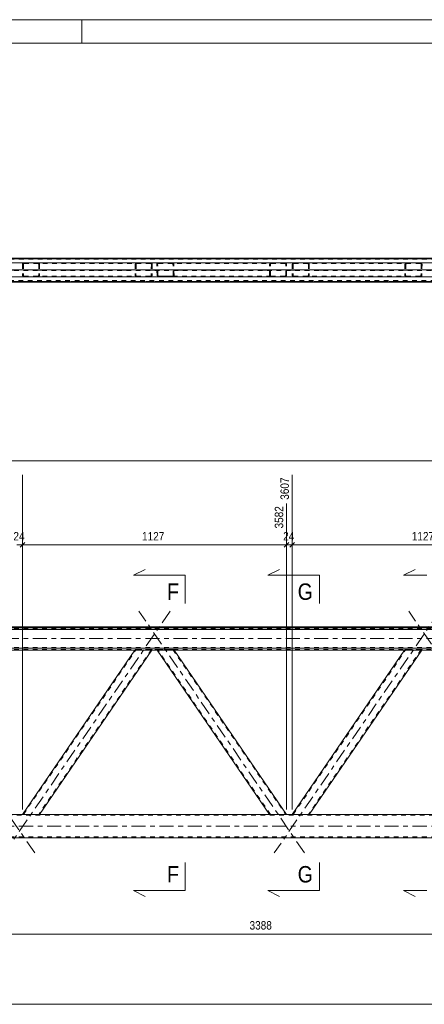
# Model space of a CAD drawing. Header units: millimetres. Extents: x 0 to 914, y 0 to 420.
# Tile 6 of 14: x 271 to 357, y 210 to 420. Entities that reach past the tile are written whole.
import ezdxf

# ---------------------------------------------------------------- set-up
doc = ezdxf.new("R2010")
doc.units = ezdxf.units.MM
for name, pattern in [('XKITLINE00', [0]), ('XKITLINE01', [4, 1, -1, 1, -1]), ('XKITLINE03', [6, 3, -1, 1, -1])]:
    doc.linetypes.add(name, pattern=pattern)
for name, color, linetype, lineweight in [('Arkusz rysunku', 3, 'Continuous', 0), ('Element', 2, 'Continuous', 0), ('Przekrój', 7, 'Continuous', 0), ('Wymiar', 4, 'Continuous', 0)]:
    doc.layers.add(name, color=color, linetype=linetype, lineweight=lineweight)
doc.styles.add('ARIAL', font='ARIAL.TTF')

msp = doc.modelspace()

# ---------------------------------------------------------------- linework, layer by layer
at = {"layer": 'Arkusz rysunku', "linetype": 'XKITLINE00', "lineweight": 0}
for p, q in [((914, 420), (0, 420)), ((284, 415), (284, 420)), ((909, 415), (5, 415))]:
    msp.add_line(p, q, dxfattribs=at)
at = {"layer": 'Element', "linetype": 'XKITLINE00', "lineweight": 0}
for p, q in [((115.58, 369.1), (664.28, 369.1)), ((115.58, 368.98), (664.28, 368.98)), ((115.58, 368.97), (664.28, 368.97)), ((131.67, 369.12), (664.28, 369.12)), ((115.58, 363.97), (429.5, 363.97)), ((115.58, 290.39), (664.28, 290.39)), ((115.58, 290.23), (664.28, 290.23)), ((664.28, 289.83), (115.58, 289.83)), ((115.58, 285.83), (664.28, 285.83)), ((131.78, 285.43), (664.28, 285.43)), ((295.35, 285.43), (271.37, 250.39)), ((298.98, 285.43), (275, 250.39)), ((324.09, 250.39), (300.11, 285.43)), ((327.72, 250.39), (303.74, 285.43)), ((352.91, 285.43), (328.93, 250.39)), ((356.55, 285.43), (332.57, 250.39)), ((615.55, 250.39), (156.23, 250.39)), ((148.62, 245.39), (623.17, 245.39))]:
    msp.add_line(p, q, dxfattribs=at)
at = {"layer": 'Element', "linetype": 'XKITLINE01', "lineweight": 0}
for p, q in [((623.17, 369.11), (148.62, 369.11)), ((148.62, 368.91), (623.17, 368.91)), ((271.37, 367.82), (271.4, 367.93)), ((271.37, 367.82), (271.37, 365.42)), ((271.4, 367.93), (271.47, 368.03)), ((271.47, 368.03), (271.59, 368.09)), ((271.56, 367.87), (271.55, 367.82)), ((271.55, 367.82), (271.55, 365.42)), ((271.6, 367.92), (271.56, 367.87)), ((271.59, 368.09), (271.73, 368.12)), ((271.66, 367.96), (271.6, 367.92)), ((271.73, 367.97), (271.66, 367.96)), ((298.71, 368.12), (271.73, 368.12)), ((298.7, 367.97), (271.73, 367.97)), ((274.64, 368.12), (274.78, 368.09)), ((274.71, 367.96), (274.64, 367.97)), ((274.77, 367.92), (274.71, 367.96)), ((274.81, 367.87), (274.77, 367.92)), ((274.78, 368.09), (274.9, 368.03)), ((274.82, 367.82), (274.81, 367.87)), ((274.82, 367.82), (274.82, 365.42)), ((274.9, 368.03), (274.98, 367.93)), ((274.98, 367.93), (275, 367.82)), ((275, 367.82), (275, 365.42)), ((295.43, 367.82), (295.38, 365.42)), ((295.46, 367.93), (295.43, 367.82)), ((295.54, 368.03), (295.46, 367.93)), ((295.66, 368.09), (295.54, 368.03)), ((295.61, 367.82), (295.56, 365.42)), ((295.61, 367.82), (295.63, 367.87)), ((295.63, 367.87), (295.67, 367.92)), ((295.8, 368.12), (295.66, 368.09)), ((295.67, 367.92), (295.73, 367.96)), ((295.73, 367.96), (295.8, 367.97)), ((298.7, 367.97), (298.77, 367.96)), ((298.85, 368.09), (298.71, 368.12)), ((298.77, 367.96), (298.83, 367.92)), ((298.83, 367.92), (298.87, 367.87)), ((298.88, 367.82), (298.83, 365.42)), ((298.96, 368.03), (298.85, 368.09)), ((298.87, 367.87), (298.88, 367.82)), ((299.04, 367.93), (298.96, 368.03)), ((299.06, 367.82), (299.01, 365.42)), ((299.06, 367.82), (299.04, 367.93)), ((300.05, 367.93), (300.03, 367.82)), ((300.08, 365.42), (300.03, 367.82)), ((300.13, 368.03), (300.05, 367.93)), ((300.25, 368.09), (300.13, 368.03)), ((300.21, 367.82), (300.22, 367.87)), ((300.26, 365.42), (300.21, 367.82)), ((300.22, 367.87), (300.26, 367.92)), ((300.39, 368.12), (300.25, 368.09)), ((300.26, 367.92), (300.32, 367.96)), ((300.32, 367.96), (300.39, 367.97)), ((300.39, 368.12), (303.29, 368.12)), ((300.39, 367.97), (324.45, 367.97)), ((300.39, 367.97), (303.3, 367.97)), ((303.29, 368.12), (327.36, 368.12)), ((303.43, 368.09), (303.29, 368.12)), ((303.3, 367.97), (303.37, 367.96)), ((303.37, 367.96), (303.43, 367.92)), ((303.55, 368.03), (303.43, 368.09)), ((303.43, 367.92), (303.47, 367.87)), ((303.47, 367.87), (303.48, 367.82)), ((303.53, 365.42), (303.48, 367.82)), ((303.63, 367.93), (303.55, 368.03)), ((303.66, 367.82), (303.63, 367.93)), ((303.72, 365.42), (303.66, 367.82)), ((324.09, 367.82), (324.12, 367.93)), ((324.09, 365.42), (324.09, 367.82)), ((324.12, 367.93), (324.2, 368.03)), ((324.2, 368.03), (324.31, 368.09)), ((324.28, 367.87), (324.27, 367.82)), ((324.27, 365.42), (324.27, 367.82)), ((324.32, 367.92), (324.28, 367.87)), ((324.31, 368.09), (324.45, 368.12)), ((324.38, 367.96), (324.32, 367.92)), ((324.45, 367.97), (324.38, 367.96)), ((324.45, 368.12), (327.36, 368.12)), ((324.45, 367.97), (327.36, 367.97)), ((327.36, 368.12), (327.5, 368.09)), ((327.43, 367.96), (327.36, 367.97)), ((327.49, 367.92), (327.43, 367.96)), ((327.53, 367.87), (327.49, 367.92)), ((327.5, 368.09), (327.62, 368.03)), ((327.54, 367.82), (327.53, 367.87)), ((327.54, 365.42), (327.54, 367.82)), ((327.62, 368.03), (327.7, 367.93)), ((327.7, 367.93), (327.72, 367.82)), ((327.72, 365.42), (327.72, 367.82)), ((328.93, 367.82), (328.96, 367.93)), ((328.93, 367.82), (328.93, 365.42)), ((328.96, 367.93), (329.04, 368.03)), ((329.04, 368.03), (329.16, 368.09)), ((329.13, 367.87), (329.12, 367.82)), ((329.12, 367.82), (329.12, 365.42)), ((329.17, 367.92), (329.13, 367.87)), ((329.16, 368.09), (329.3, 368.12)), ((329.23, 367.96), (329.17, 367.92)), ((329.3, 367.97), (329.23, 367.96)), ((356.27, 368.12), (329.3, 368.12)), ((356.27, 367.97), (329.3, 367.97)), ((332.21, 368.12), (332.34, 368.09)), ((332.27, 367.96), (332.21, 367.97)), ((332.33, 367.92), (332.27, 367.96)), ((332.37, 367.87), (332.33, 367.92)), ((332.34, 368.09), (332.46, 368.03)), ((332.39, 367.82), (332.37, 367.87)), ((332.39, 367.82), (332.39, 365.42)), ((332.46, 368.03), (332.54, 367.93)), ((332.54, 367.93), (332.57, 367.82)), ((332.57, 367.82), (332.57, 365.42)), ((352.99, 367.82), (352.94, 365.42)), ((353.02, 367.93), (352.99, 367.82)), ((353.11, 368.03), (353.02, 367.93)), ((353.23, 368.09), (353.11, 368.03)), ((353.18, 367.82), (353.12, 365.42)), ((353.18, 367.82), (353.19, 367.87)), ((353.19, 367.87), (353.23, 367.92)), ((353.36, 368.12), (353.23, 368.09)), ((353.23, 367.92), (353.29, 367.96)), ((353.29, 367.96), (353.36, 367.97)), ((356.41, 368.09), (356.27, 368.12)), ((356.27, 367.97), (356.34, 367.96)), ((356.34, 367.96), (356.4, 367.92)), ((356.4, 367.92), (356.44, 367.87)), ((356.45, 367.82), (356.4, 365.42)), ((356.53, 368.03), (356.41, 368.09)), ((356.44, 367.87), (356.45, 367.82)), ((356.6, 367.93), (356.53, 368.03)), ((356.63, 367.82), (356.58, 365.42)), ((356.63, 367.82), (356.6, 367.93)), ((115.58, 366.62), (429.5, 366.62)), ((115.58, 366.46), (429.5, 366.46)), ((115.58, 364.12), (429.5, 364.12)), ((115.58, 364.11), (429.5, 364.11)), ((115.58, 363.98), (429.5, 363.98)), ((429.5, 364.31), (148.62, 364.31)), ((429.5, 364.11), (148.62, 364.11)), ((271.39, 365.3), (271.37, 365.42)), ((271.47, 365.2), (271.39, 365.3)), ((271.59, 365.14), (271.47, 365.2)), ((271.55, 365.42), (271.56, 365.36)), ((271.56, 365.36), (271.6, 365.31)), ((271.73, 365.12), (271.59, 365.14)), ((271.6, 365.31), (271.66, 365.28)), ((271.66, 365.28), (271.73, 365.27)), ((298.65, 365.27), (271.73, 365.27)), ((298.64, 365.12), (271.73, 365.12)), ((274.64, 365.27), (274.71, 365.28)), ((274.78, 365.14), (274.64, 365.12)), ((274.71, 365.28), (274.77, 365.31)), ((274.77, 365.31), (274.81, 365.36)), ((274.9, 365.2), (274.78, 365.14)), ((274.81, 365.36), (274.82, 365.42)), ((274.97, 365.3), (274.9, 365.2)), ((275, 365.42), (274.97, 365.3)), ((295.38, 365.42), (295.4, 365.3)), ((295.4, 365.3), (295.48, 365.2)), ((295.48, 365.2), (295.6, 365.14)), ((295.57, 365.36), (295.56, 365.42)), ((295.61, 365.31), (295.57, 365.36)), ((295.6, 365.14), (295.73, 365.12)), ((295.67, 365.28), (295.61, 365.31)), ((295.74, 365.27), (295.67, 365.28)), ((298.64, 365.12), (298.78, 365.14)), ((298.72, 365.28), (298.65, 365.27)), ((298.77, 365.31), (298.72, 365.28)), ((298.82, 365.36), (298.77, 365.31)), ((298.78, 365.14), (298.9, 365.2)), ((298.83, 365.42), (298.82, 365.36)), ((298.9, 365.2), (298.98, 365.3)), ((298.98, 365.3), (299.01, 365.42)), ((300.08, 365.42), (300.11, 365.3)), ((300.11, 365.3), (300.19, 365.2)), ((300.19, 365.2), (300.31, 365.14)), ((300.28, 365.36), (300.26, 365.42)), ((300.32, 365.31), (300.28, 365.36)), ((300.31, 365.14), (300.45, 365.12)), ((300.38, 365.28), (300.32, 365.31)), ((300.45, 365.27), (300.38, 365.28)), ((324.45, 365.27), (300.45, 365.27)), ((300.45, 365.27), (303.35, 365.27)), ((303.36, 365.12), (300.45, 365.12)), ((303.42, 365.28), (303.35, 365.27)), ((303.36, 365.12), (303.5, 365.14)), ((327.36, 365.12), (303.36, 365.12)), ((303.48, 365.31), (303.42, 365.28)), ((303.52, 365.36), (303.48, 365.31)), ((303.5, 365.14), (303.61, 365.2)), ((303.53, 365.42), (303.52, 365.36)), ((303.61, 365.2), (303.69, 365.3)), ((303.69, 365.3), (303.72, 365.42)), ((324.12, 365.3), (324.09, 365.42)), ((324.2, 365.2), (324.12, 365.3)), ((324.31, 365.14), (324.2, 365.2)), ((324.27, 365.42), (324.29, 365.36)), ((324.29, 365.36), (324.32, 365.31)), ((324.45, 365.12), (324.31, 365.14)), ((324.32, 365.31), (324.38, 365.28)), ((324.38, 365.28), (324.45, 365.27)), ((327.36, 365.27), (324.45, 365.27)), ((324.45, 365.12), (327.36, 365.12)), ((327.36, 365.27), (327.43, 365.28)), ((327.5, 365.14), (327.36, 365.12)), ((327.43, 365.28), (327.49, 365.31)), ((327.49, 365.31), (327.53, 365.36)), ((327.62, 365.2), (327.5, 365.14)), ((327.53, 365.36), (327.54, 365.42)), ((327.7, 365.3), (327.62, 365.2)), ((327.72, 365.42), (327.7, 365.3)), ((328.96, 365.3), (328.93, 365.42)), ((329.04, 365.2), (328.96, 365.3)), ((329.16, 365.14), (329.04, 365.2)), ((329.12, 365.42), (329.13, 365.36)), ((329.13, 365.36), (329.17, 365.31)), ((329.3, 365.12), (329.16, 365.14)), ((329.17, 365.31), (329.23, 365.28)), ((329.23, 365.28), (329.3, 365.27)), ((356.21, 365.27), (329.3, 365.27)), ((356.21, 365.12), (329.3, 365.12)), ((332.2, 365.27), (332.27, 365.28)), ((332.34, 365.14), (332.2, 365.12)), ((332.27, 365.28), (332.33, 365.31)), ((332.33, 365.31), (332.37, 365.36)), ((332.46, 365.2), (332.34, 365.14)), ((332.37, 365.36), (332.39, 365.42)), ((332.54, 365.3), (332.46, 365.2)), ((332.57, 365.42), (332.54, 365.3)), ((352.94, 365.42), (352.97, 365.3)), ((352.97, 365.3), (353.04, 365.2)), ((353.04, 365.2), (353.16, 365.14)), ((353.14, 365.36), (353.12, 365.42)), ((353.18, 365.31), (353.14, 365.36)), ((353.16, 365.14), (353.3, 365.12)), ((353.23, 365.28), (353.18, 365.31)), ((353.3, 365.27), (353.23, 365.28)), ((356.28, 365.28), (356.21, 365.27)), ((356.21, 365.12), (356.35, 365.14)), ((356.34, 365.31), (356.28, 365.28)), ((356.38, 365.36), (356.34, 365.31)), ((356.35, 365.14), (356.47, 365.2)), ((356.4, 365.42), (356.38, 365.36)), ((356.47, 365.2), (356.55, 365.3)), ((356.55, 365.3), (356.58, 365.42)), ((115.58, 289.99), (664.28, 289.99)), ((115.58, 289.88), (664.28, 289.88)), ((115.58, 285.99), (664.28, 285.99)), ((115.58, 285.93), (664.28, 285.93)), ((115.58, 285.59), (664.28, 285.59)), ((271.55, 250.39), (295.61, 285.55)), ((298.88, 285.55), (274.82, 250.39)), ((295.43, 285.55), (295.35, 285.43)), ((295.38, 285.47), (295.4, 285.47)), ((295.4, 285.47), (295.48, 285.47)), ((295.46, 285.55), (295.43, 285.55)), ((295.54, 285.55), (295.46, 285.55)), ((295.48, 285.47), (295.6, 285.46)), ((295.66, 285.56), (295.54, 285.55)), ((295.57, 285.47), (295.56, 285.47)), ((295.61, 285.47), (295.57, 285.47)), ((295.6, 285.46), (295.73, 285.46)), ((295.61, 285.55), (295.63, 285.55)), ((295.67, 285.47), (295.61, 285.47)), ((295.63, 285.55), (295.67, 285.55)), ((295.8, 285.56), (295.66, 285.56)), ((295.67, 285.55), (295.73, 285.55)), ((295.74, 285.47), (295.67, 285.47)), ((295.73, 285.55), (295.8, 285.55)), ((295.73, 285.46), (298.64, 285.46)), ((295.74, 285.47), (298.65, 285.47)), ((295.8, 285.56), (298.71, 285.56)), ((295.8, 285.55), (298.7, 285.55)), ((298.64, 285.46), (298.78, 285.46)), ((298.72, 285.47), (298.65, 285.47)), ((298.7, 285.55), (298.77, 285.55)), ((298.85, 285.56), (298.71, 285.56)), ((298.77, 285.47), (298.72, 285.47)), ((298.77, 285.55), (298.83, 285.55)), ((298.82, 285.47), (298.77, 285.47)), ((298.78, 285.46), (298.9, 285.47)), ((298.83, 285.47), (298.82, 285.47)), ((298.83, 285.55), (298.87, 285.55)), ((298.96, 285.55), (298.85, 285.56)), ((298.87, 285.55), (298.88, 285.55)), ((298.9, 285.47), (298.98, 285.47)), ((299.04, 285.55), (298.96, 285.55)), ((299.06, 285.55), (298.98, 285.43)), ((298.98, 285.47), (299.01, 285.47)), ((299.06, 285.55), (299.04, 285.55)), ((300.08, 285.47), (300.03, 285.55)), ((300.05, 285.55), (300.03, 285.55)), ((300.13, 285.55), (300.05, 285.55)), ((300.11, 285.43), (300.08, 285.47)), ((300.08, 285.47), (300.11, 285.47)), ((300.11, 285.47), (300.19, 285.47)), ((300.25, 285.56), (300.13, 285.55)), ((300.19, 285.47), (300.31, 285.46)), ((324.27, 250.39), (300.21, 285.55)), ((300.21, 285.55), (300.26, 285.47)), ((300.21, 285.55), (300.22, 285.55)), ((300.22, 285.55), (300.26, 285.55)), ((300.39, 285.56), (300.25, 285.56)), ((300.26, 285.55), (300.32, 285.55)), ((300.28, 285.47), (300.26, 285.47)), ((300.32, 285.47), (300.28, 285.47)), ((300.31, 285.46), (300.45, 285.46)), ((300.32, 285.55), (300.39, 285.55)), ((300.38, 285.47), (300.32, 285.47)), ((300.45, 285.47), (300.38, 285.47)), ((300.39, 285.56), (303.29, 285.56)), ((300.39, 285.55), (303.3, 285.55)), ((300.45, 285.47), (303.35, 285.47)), ((300.45, 285.46), (303.36, 285.46)), ((303.43, 285.56), (303.29, 285.56)), ((303.3, 285.55), (303.37, 285.55)), ((303.42, 285.47), (303.35, 285.47)), ((303.36, 285.46), (303.5, 285.46)), ((303.37, 285.55), (303.43, 285.55)), ((303.48, 285.47), (303.42, 285.47)), ((303.55, 285.55), (303.43, 285.56)), ((303.43, 285.55), (303.47, 285.55)), ((303.47, 285.55), (303.48, 285.55)), ((303.48, 285.55), (327.54, 250.39)), ((303.53, 285.47), (303.48, 285.55)), ((303.52, 285.47), (303.48, 285.47)), ((303.5, 285.46), (303.61, 285.47)), ((303.53, 285.47), (303.52, 285.47)), ((303.63, 285.55), (303.55, 285.55)), ((303.61, 285.47), (303.69, 285.47)), ((303.66, 285.55), (303.63, 285.55)), ((303.72, 285.47), (303.66, 285.55)), ((303.69, 285.47), (303.72, 285.47)), ((303.74, 285.43), (303.72, 285.47)), ((329.12, 250.39), (353.18, 285.55)), ((356.45, 285.55), (332.39, 250.39)), ((352.99, 285.55), (352.91, 285.43)), ((352.94, 285.47), (352.97, 285.47)), ((352.97, 285.47), (353.04, 285.47)), ((353.02, 285.55), (352.99, 285.55)), ((353.11, 285.55), (353.02, 285.55)), ((353.04, 285.47), (353.16, 285.46)), ((353.23, 285.56), (353.11, 285.55)), ((353.14, 285.47), (353.12, 285.47)), ((353.18, 285.47), (353.14, 285.47)), ((353.16, 285.46), (353.3, 285.46)), ((353.18, 285.55), (353.19, 285.55)), ((353.23, 285.47), (353.18, 285.47)), ((353.19, 285.55), (353.23, 285.55)), ((353.36, 285.56), (353.23, 285.56)), ((353.23, 285.55), (353.29, 285.55)), ((353.3, 285.47), (353.23, 285.47)), ((353.29, 285.55), (353.36, 285.55)), ((353.3, 285.47), (356.21, 285.47)), ((353.3, 285.46), (356.21, 285.46)), ((353.36, 285.56), (356.27, 285.56)), ((353.36, 285.55), (356.27, 285.55)), ((356.28, 285.47), (356.21, 285.47)), ((356.21, 285.46), (356.35, 285.46)), ((356.41, 285.56), (356.27, 285.56)), ((356.27, 285.55), (356.34, 285.55)), ((356.34, 285.47), (356.28, 285.47)), ((356.34, 285.55), (356.4, 285.55)), ((356.38, 285.47), (356.34, 285.47)), ((356.35, 285.46), (356.47, 285.47)), ((356.4, 285.47), (356.38, 285.47)), ((356.4, 285.55), (356.44, 285.55)), ((356.53, 285.55), (356.41, 285.56)), ((356.44, 285.55), (356.45, 285.55)), ((356.47, 285.47), (356.55, 285.47)), ((356.6, 285.55), (356.53, 285.55)), ((356.63, 285.55), (356.55, 285.43)), ((356.55, 285.47), (356.58, 285.47)), ((356.63, 285.55), (356.6, 285.55)), ((623.17, 250.19), (148.62, 250.19)), ((271.37, 250.39), (271.37, 250.39)), ((271.39, 250.39), (271.37, 250.39)), ((271.37, 250.39), (271.4, 250.39)), ((271.47, 250.39), (271.39, 250.39)), ((271.4, 250.39), (271.47, 250.39)), ((271.59, 250.39), (271.47, 250.39)), ((271.47, 250.39), (271.59, 250.39)), ((271.55, 250.39), (271.55, 250.39)), ((271.56, 250.39), (271.55, 250.39)), ((271.55, 250.39), (271.56, 250.39)), ((271.59, 250.39), (271.56, 250.39)), ((271.56, 250.39), (271.6, 250.39)), ((271.66, 250.39), (271.59, 250.39)), ((271.73, 250.39), (271.59, 250.39)), ((271.59, 250.39), (271.73, 250.39)), ((271.6, 250.39), (271.66, 250.39)), ((274.71, 250.39), (271.66, 250.39)), ((274.71, 250.39), (271.66, 250.39)), ((271.73, 250.39), (274.64, 250.39)), ((271.73, 250.39), (274.64, 250.39)), ((274.64, 250.39), (274.82, 250.39)), ((274.78, 250.39), (274.64, 250.39)), ((274.71, 250.39), (274.77, 250.39)), ((274.71, 250.39), (274.77, 250.39)), ((274.77, 250.39), (274.81, 250.39)), ((274.77, 250.39), (274.78, 250.39)), ((274.78, 250.39), (274.81, 250.39)), ((274.9, 250.39), (274.78, 250.39)), ((274.81, 250.39), (274.82, 250.39)), ((274.81, 250.39), (274.82, 250.39)), ((274.82, 250.39), (274.9, 250.39)), ((274.9, 250.39), (274.98, 250.39)), ((274.97, 250.39), (274.9, 250.39)), ((275, 250.39), (274.97, 250.39)), ((274.98, 250.39), (275, 250.39)), ((324.09, 250.39), (324.09, 250.39)), ((324.12, 250.39), (324.09, 250.39)), ((324.09, 250.39), (324.12, 250.39)), ((324.2, 250.39), (324.12, 250.39)), ((324.12, 250.39), (324.2, 250.39)), ((324.31, 250.39), (324.2, 250.39)), ((324.2, 250.39), (324.31, 250.39)), ((324.27, 250.39), (324.27, 250.39)), ((324.28, 250.39), (324.27, 250.39)), ((324.27, 250.39), (324.29, 250.39)), ((324.31, 250.39), (324.28, 250.39)), ((324.29, 250.39), (324.32, 250.39)), ((324.38, 250.39), (324.31, 250.39)), ((324.45, 250.39), (324.31, 250.39)), ((324.31, 250.39), (324.45, 250.39)), ((324.32, 250.39), (324.38, 250.39)), ((327.43, 250.39), (324.38, 250.39)), ((327.43, 250.39), (324.38, 250.39)), ((324.45, 250.39), (327.36, 250.39)), ((324.45, 250.39), (327.36, 250.39)), ((327.36, 250.39), (327.54, 250.39)), ((327.5, 250.39), (327.36, 250.39)), ((327.43, 250.39), (327.49, 250.39)), ((327.43, 250.39), (327.49, 250.39)), ((327.49, 250.39), (327.53, 250.39)), ((327.49, 250.39), (327.5, 250.39)), ((327.5, 250.39), (327.53, 250.39)), ((327.62, 250.39), (327.5, 250.39)), ((327.53, 250.39), (327.54, 250.39)), ((327.53, 250.39), (327.54, 250.39)), ((327.54, 250.39), (327.54, 250.39)), ((327.54, 250.39), (327.62, 250.39)), ((327.62, 250.39), (327.7, 250.39)), ((327.7, 250.39), (327.62, 250.39)), ((327.7, 250.39), (327.72, 250.39)), ((327.72, 250.39), (327.7, 250.39)), ((327.72, 250.39), (327.72, 250.39)), ((328.93, 250.39), (328.93, 250.39)), ((328.96, 250.39), (328.93, 250.39)), ((328.93, 250.39), (328.96, 250.39)), ((329.04, 250.39), (328.96, 250.39)), ((328.96, 250.39), (329.04, 250.39)), ((329.16, 250.39), (329.04, 250.39)), ((329.04, 250.39), (329.16, 250.39)), ((329.12, 250.39), (329.12, 250.39)), ((329.13, 250.39), (329.12, 250.39)), ((329.12, 250.39), (329.13, 250.39)), ((329.16, 250.39), (329.13, 250.39)), ((329.13, 250.39), (329.17, 250.39)), ((329.23, 250.39), (329.16, 250.39)), ((329.3, 250.39), (329.16, 250.39)), ((329.16, 250.39), (329.3, 250.39)), ((329.17, 250.39), (329.23, 250.39)), ((332.27, 250.39), (329.23, 250.39)), ((332.27, 250.39), (329.23, 250.39)), ((329.3, 250.39), (332.21, 250.39)), ((329.3, 250.39), (332.2, 250.39)), ((332.34, 250.39), (332.2, 250.39)), ((332.21, 250.39), (332.39, 250.39)), ((332.27, 250.39), (332.33, 250.39)), ((332.27, 250.39), (332.33, 250.39)), ((332.33, 250.39), (332.37, 250.39)), ((332.33, 250.39), (332.34, 250.39)), ((332.34, 250.39), (332.37, 250.39)), ((332.46, 250.39), (332.34, 250.39)), ((332.37, 250.39), (332.39, 250.39)), ((332.37, 250.39), (332.39, 250.39)), ((332.39, 250.39), (332.46, 250.39)), ((332.46, 250.39), (332.54, 250.39)), ((332.54, 250.39), (332.46, 250.39)), ((332.54, 250.39), (332.57, 250.39)), ((332.57, 250.39), (332.54, 250.39)), ((148.62, 245.59), (623.17, 245.59))]:
    msp.add_line(p, q, dxfattribs=at)
at = {"layer": 'Element', "linetype": 'XKITLINE03', "lineweight": 0}
for p, q in [((105.58, 366.54), (429.5, 366.54)), ((138.62, 366.61), (429.5, 366.61)), ((273.99, 366.62), (238.66, 366.62)), ((302.87, 366.62), (267.54, 366.62)), ((331.55, 366.62), (296.22, 366.62)), ((360.43, 366.62), (325.1, 366.62)), ((389.12, 366.62), (353.79, 366.62)), ((273.99, 242.14), (238.66, 293.76)), ((302.87, 293.76), (267.54, 242.14)), ((331.55, 242.14), (296.22, 293.76)), ((360.43, 293.76), (325.1, 242.14)), ((389.12, 242.14), (353.79, 293.76)), ((105.58, 287.91), (674.28, 287.91)), ((138.62, 247.89), (633.17, 247.89))]:
    msp.add_line(p, q, dxfattribs=at)
at = {"layer": 'Przekrój', "linetype": 'XKITLINE00', "lineweight": 0}
for p, q in [((295.07, 301.42), (297.57, 302.67)), ((323.72, 301.42), (326.22, 302.67)), ((352.64, 301.42), (355.14, 302.67)), ((300.07, 301.42), (295.07, 301.42)), ((306.07, 301.42), (300.07, 301.42)), ((306.07, 301.42), (306.07, 295.42)), ((328.72, 301.42), (323.72, 301.42)), ((334.72, 301.42), (328.72, 301.42)), ((334.72, 301.42), (334.72, 295.42)), ((357.64, 301.42), (352.64, 301.42)), ((306.07, 234.1), (306.07, 240.1)), ((334.72, 234.1), (334.72, 240.1)), ((295.07, 234.1), (297.57, 232.85)), ((300.07, 234.1), (295.07, 234.1)), ((306.07, 234.1), (300.07, 234.1)), ((323.72, 234.1), (326.22, 232.85)), ((328.72, 234.1), (323.72, 234.1)), ((334.72, 234.1), (328.72, 234.1)), ((352.64, 234.1), (355.14, 232.85)), ((357.64, 234.1), (352.64, 234.1))]:
    msp.add_line(p, q, dxfattribs=at)
at = {"layer": 'Wymiar', "linetype": 'XKITLINE00', "lineweight": 0}
for p, q in [((189.52, 368.12), (680.06, 368.12)), ((189.59, 365.12), (429.5, 365.12)), ((189.59, 365.12), (429.5, 365.12)), ((148.62, 325.84), (623.17, 325.84)), ((271.37, 251.39), (271.37, 322.87)), ((271.37, 311.01), (271.37, 322.87)), ((328.93, 251.39), (328.93, 322.87)), ((328.93, 311.01), (328.93, 322.87)), ((327.72, 311.01), (327.72, 316.75)), ((327.72, 251.39), (327.72, 316.75)), ((270.16, 307.89), (271.37, 307.89)), ((271.88, 308.4), (270.86, 307.38)), ((271.88, 308.4), (270.86, 307.38)), ((271.37, 251.39), (271.37, 308.49)), ((271.37, 307.89), (327.72, 307.89)), ((328.23, 308.4), (327.22, 307.38)), ((328.23, 308.4), (327.22, 307.38)), ((327.72, 251.39), (327.72, 308.49)), ((327.72, 307.89), (328.93, 307.89)), ((329.44, 308.4), (328.42, 307.38)), ((329.44, 308.4), (328.42, 307.38)), ((328.93, 251.39), (328.93, 308.49)), ((328.93, 307.89), (385.29, 307.89)), ((237.8, 224.84), (407.18, 224.84)), ((115.58, 209.84), (409.24, 209.84))]:
    msp.add_line(p, q, dxfattribs=at)

# ---------------------------------------------------------------- texts
at = {"layer": 'Przekrój', "style": 'ARIAL', "width": 0.85}
for s, p in [('F', (302.22, 296.17)), ('G', (330.09, 296.17)), ('F', (302.22, 235.85)), ('G', (330.09, 235.85))]:
    msp.add_text(s, height=3.5, dxfattribs=at).set_placement(p)
at = {"layer": 'Wymiar', "style": 'ARIAL', "width": 0.85}
for s, p in [('3607', (328.21, 317.53)), ('3582', (327, 311.41))]:
    msp.add_text(s, height=1.8, rotation=90.0002, dxfattribs=at).set_placement(p)
for s, p in [('24', (269.43, 308.85)), ('1127', (296.88, 308.85)), ('24', (326.99, 308.85)), ('1127', (354.44, 308.85)), ('3388', (319.82, 225.8))]:
    msp.add_text(s, height=1.8, dxfattribs=at).set_placement(p)

doc.saveas('drawing.dxf')
